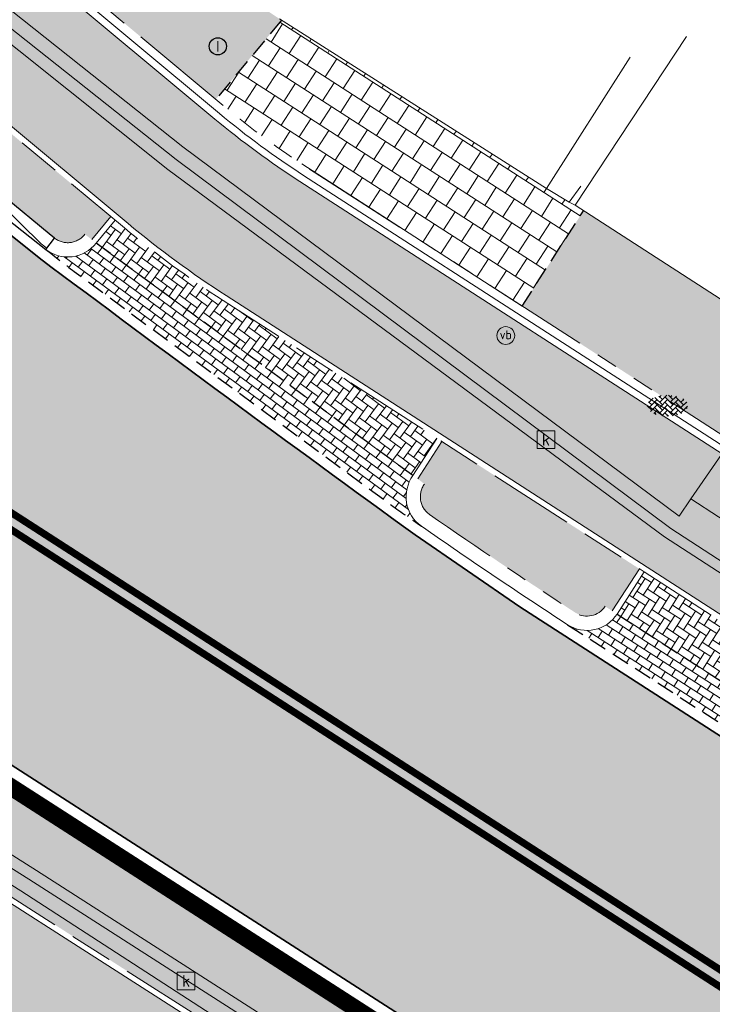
# Model space of a CAD drawing. Header units: metres. Extents: x 187916 to 189411, y 333285 to 334910.
# Tile 51 of 256: x 188166 to 188176, y 334568 to 334582. Entities that reach past the tile are written whole.
import ezdxf
from ezdxf.enums import TextEntityAlignment as Align

# ---------------------------------------------------------------- set-up
doc = ezdxf.new("R2010")
doc.units = ezdxf.units.M
for name, pattern in [('DASHED2', [0.375, 0.25, -0.125]), ('VH-OPSLUITBAND_100X200', [16, 8, -2, 4, -2]), ('VH-RWSBAND-SO', [24, 10, -2, 2, -2, 2, -2, 2, -2]), ('VH-TROTTOIRBAND_180-200', [20, 10, -2, 2, -2, 2, -2]), ('VW-1-1_STREEP', [2, 1, -1])]:
    doc.linetypes.add(name, pattern=pattern)
for name, color, linetype, lineweight in [('B-ME-IE-MEUBILAIR_WEGMEUBILAIR-S', 253, 'Continuous', 18), ('B-ME-RI-HWA_KOLK-S', 253, 'Continuous', 25), ('B-ME-RI-PUT_INSPECTIE-S', 253, 'Continuous', 25), ('B-ME-VH-KANTOPSLUITING_ACHTERKANTBAND-G', 253, 'Continuous', 18), ('B-ME-VH-VERHARDING_ASFALT-G', 253, 'Continuous', 18), ('B-ME-VH-VERHARDING_BETONSTRAATSTEEN-G', 253, 'Continuous', 18), ('B-ME-VH-VERHARDING_BETONSTRAATSTEEN-S', 253, 'Continuous', 25), ('B-ME-VH-VERHARDING_TEGEL-G', 253, 'Continuous', 18), ('N-WE-GR-HAAG-HG01-A', 96, 'Continuous', 35), ('N-WE-VH-GOOT_TEGEL-G', 170, 'Continuous', 35), ('N-WE-VH-KANTOPSLUITING_OPSLUITBAND_80X200-G', 30, 'VH-OPSLUITBAND_100X200', 15), ('N-WE-VH-KANTOPSLUITING_RIJWIELPADBAND_4-12 200-G', 94, 'VH-TROTTOIRBAND_180-200', 15), ('N-WE-VH-KANTOPSLUITING_TROTTOIRBAND_180 200-G', 251, 'VH-TROTTOIRBAND_180-200', 15), ('N-WE-VH-KANTOPSLUITING_TROTTOIRBAND_RWS_110 220-G', 251, 'VH-RWSBAND-SO', 25), ('N-WE-VH-KANTOPSLUITING_TROTTOIRBAND_RWS_110 220_ACHTERKANT-G', 7, 'VH-RWSBAND-SO', 25), ('N-WE-VH-KANTOPSLUITING_VERLOOPBAND-S', 251, 'Continuous', 25), ('N-WE-VH-KANTOPSLUITING_VERLOOPBAND_TBV TEKENING-G', 10, 'Continuous', 25), ('N-WE-VH-KANTOPSLUITING_VOORKANTBAND-G', 7, 'Continuous', 15), ('N-WE-VH-KANTVERHARDING_STREKLAAG_BSS-G', 60, 'Continuous', 18), ('N-WE-VH-VERHARDING_ASFALT_RIJWEG-A', 251, 'Continuous', 18), ('N-WE-VH-VERHARDING_BETONSTRAATSTEEN-GRIJS-A', 250, 'Continuous', 18), ('N-WE-VH-VERHARDING_BETONSTRAATSTEEN-ROOD-A', 11, 'Continuous', 18), ('N-WE-VH-VERHARDING_TEGEL-A', 254, 'Continuous', 5), ('N-WE-VH-VERHARDING_TEGEL_300x300x60-A', 251, 'Continuous', 5), ('N-WE-VW-MARKERING_LANGS_STREEP_11-G', 251, 'VW-1-1_STREEP', 0)]:
    doc.layers.add(name, color=color, linetype=linetype, lineweight=lineweight)
doc.layers.add('N-WE-VH-MATERIAALSCHEIDING-G', color=7, linetype='DASHED2')
doc.styles.add('NLCS-ISO', font='NLCS-ISO.ttf')

# ---------------------------------------------------------------- blocks, each defined once
blk = doc.blocks.new('SRI-KOLK-SO')
at = {"color": 0, "linetype": 'ByBlock', "lineweight": 18}
blk.add_lwpolyline([(-1.125, -1.125), (1.125, -1.125), (1.125, 1.125), (-1.125, 1.125)], close=True, dxfattribs=at)
at = {"color": 0, "linetype": 'ByBlock', "lineweight": 18, "style": 'NLCS-ISO'}
blk.add_text('k', height=1.5, dxfattribs=at).set_placement((0, 0), align=Align.MIDDLE_CENTER)
blk = doc.blocks.new('SRI-PUT_INSPECTIE-SO')
blk.add_circle((0, -7.105427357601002e-14), 1.999999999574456)
at = {"style": 'NLCS-ISO'}
blk.add_text('I', height=2.5, dxfattribs=at).set_placement((-0.002795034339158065, -0.007140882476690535), align=Align.MIDDLE_CENTER)
blk = doc.blocks.new('SIE-WEG_PAAL_VERKEERSBORD-SO')
at = {"color": 0, "linetype": 'ByBlock', "lineweight": 18}
blk.add_circle((0, 0), 1.5, dxfattribs=at)
at = {"color": 0, "linetype": 'ByBlock', "lineweight": 18, "style": 'NLCS-ISO'}
blk.add_text('vb', height=1.5, dxfattribs=at).set_placement((0, 0.1317113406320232), align=Align.MIDDLE_CENTER)
blk = doc.blocks.new('SVH-BSS_KEIFORMAAT_KEPER-SO')
at = {"ltscale": 0.1}
for p, q in [((-2.227386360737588, 0.7424621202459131), (-0.2128896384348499, 2.756958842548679)), ((0.2160084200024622, 2.753840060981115), (1.484924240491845, 1.484924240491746)), ((-5.336050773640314, 0.881278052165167), (-4.454772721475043, -7.582823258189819e-14)), ((-5.197234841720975, 0.7424621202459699), (-4.025666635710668, 1.914030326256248)), ((-5.197234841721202, -0.7424621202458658), (-2.969848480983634, 1.48492424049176)), ((-4.812064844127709, -1.842216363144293), (-2.969848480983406, 3.785860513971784e-14)), ((-4.564991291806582, 1.595142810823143), (-4.454772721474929, 1.484924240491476)), ((-3.712310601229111, 0.7424621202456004), (-1.484924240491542, -1.484924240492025)), ((-3.597206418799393, 2.112282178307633), (-1.484924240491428, -2.747801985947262e-13)), ((-2.477046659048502, 2.477046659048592), (-1.484924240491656, 1.484924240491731)), ((-2.227386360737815, 2.227386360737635), (-1.846044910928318, 2.608727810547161)), ((-2.227386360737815, -0.7424621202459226), (-2.463584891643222e-13, 1.484924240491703)), ((-2.227386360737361, -2.227386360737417), (2.083888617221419e-13, 2.083888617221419e-13)), ((-0.7424621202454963, 2.227386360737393), (1.484924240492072, -2.321476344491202e-13)), ((-0.7424621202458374, 0.7424621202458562), (1.484924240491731, -1.48492424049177)), ((0.742462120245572, 2.227386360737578), (1.196639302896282, 2.681563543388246)), ((0.7424621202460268, 0.7424621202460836), (2.445993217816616, 2.445993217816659)), ((0.7424621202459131, -0.7424621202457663), (2.969848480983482, 1.48492424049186)), ((0.7424621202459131, -2.227386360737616), (2.969848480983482, 9.43689570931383e-15)), ((2.227386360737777, 2.22738636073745), (4.454772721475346, -1.753042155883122e-13)), ((2.227386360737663, 0.7424621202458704), (4.454772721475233, -1.484924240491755)), ((3.7123106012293, 0.7424621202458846), (4.50164561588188, 1.531797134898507)), ((3.7123106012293, -0.7424621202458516), (5.246882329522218, 0.7921096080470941)), ((4.221158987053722, 1.718537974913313), (4.45477272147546, 1.484924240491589)), ((5.197234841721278, 0.7424621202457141), (5.392160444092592, 0.5475365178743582)), ((-5.734817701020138, -0.2048792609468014), (-4.454772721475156, -1.484924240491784)), ((-3.894231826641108, -2.40930758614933), (-2.969848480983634, -1.484924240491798)), ((-3.712310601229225, -0.742462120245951), (-1.484924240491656, -2.969848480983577)), ((-3.712310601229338, -2.227386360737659), (-3.270758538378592, -2.668938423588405)), ((-1.594092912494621, -3.079017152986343), (9.470202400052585e-14, -1.484924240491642)), ((-0.74246212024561, -0.74246212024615), (1.484924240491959, -2.969848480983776)), ((-0.7424621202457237, -2.227386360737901), (0.2141389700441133, -3.18398745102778)), ((1.364972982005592, -3.089799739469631), (2.969848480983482, -1.484924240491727)), ((2.227386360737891, -0.7424621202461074), (3.843627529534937, -2.358703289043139)), ((2.22738636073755, -2.227386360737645), (2.78091825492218, -2.780918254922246)), ((3.712310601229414, -2.227386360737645), (5.574234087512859, -0.3654628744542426)), ((5.197234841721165, -0.7424621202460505), (5.40549668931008, -0.950723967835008)), ((-0.2171522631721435, -3.18700074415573), (9.470202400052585e-14, -2.969848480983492))]:
    blk.add_line(p, q, dxfattribs=at)
at = {"style": 'NLCS-ISO'}
blk.add_attdef('FORMAAT', text='', height=1.8, dxfattribs=at).set_placement((-5.834817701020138, -0.2150483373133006), align=Align.MIDDLE_RIGHT)
blk.add_attdef('KLEUR', text='', height=1.8, dxfattribs=at).set_placement((5.824648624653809, -0.2150483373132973), align=Align.MIDDLE_LEFT)
at = {"style": 'NLCS-ISO', "flags": 1}
blk.add_attdef('FUNCTIE', text='', height=1.8, dxfattribs=at).set_placement((0.1159930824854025, -3.584775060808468), align=Align.MIDDLE_CENTER)
blk = doc.blocks.new('DTM')
at = {"layer": 'B-ME-VH-KANTOPSLUITING_ACHTERKANTBAND-G', "ltscale": 0.2, "flags": 128}
for points in [[(188180.5550000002, 334571.932), (188175.5249999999, 334575.2029999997), (188175.3599999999, 334574.9589999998), (188168.4180000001, 334580.122), (188162.182, 334585.0720000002), (188155.4369999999, 334590.8569999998), (188149.9759999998, 334595.5550000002), (188150.2549999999, 334595.8659999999), (188149.1310000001, 334596.8470000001), (188148.8317352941, 334596.477)], [(188173.8220000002, 334579.3480000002), (188173.9840000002, 334579.5759999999)], [(188179.9739999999, 334560.4890000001), (188174.287, 334564.1370000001), (188174.4339999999, 334564.3820000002), (188169.9010000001, 334567.2910000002), (188166.1499999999, 334569.7230000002), (188161.3799999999, 334572.7220000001), (188158.7370000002, 334574.1529999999), (188155.878, 334575.0380000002), (188153.7209999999, 334575.497), (188149.9219999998, 334575.8629999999), (188145.9180000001, 334575.929), (188145.9449999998, 334575.5), (188144.4539999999, 334575.4589999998), (188144.4580000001, 334575.9050000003)]]:
    blk.add_lwpolyline(points, dxfattribs=at)
at = {"layer": 'B-ME-VH-VERHARDING_ASFALT-G', "ltscale": 0.2, "flags": 128}
for points in [[(188180.202, 334571.4029999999), (188175.1570000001, 334574.6689999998), (188168.2080000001, 334579.8080000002), (188161.946, 334584.801), (188155.1859999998, 334590.5869999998), (188149.7170000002, 334595.2599999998), (188148.6060000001, 334596.2319999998)], [(188180.355, 334561.0320000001), (188174.6570000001, 334564.6979999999), (188166.3689999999, 334570.0040000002), (188161.5720000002, 334573.0389999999), (188158.8459999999, 334574.466), (188155.9870000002, 334575.3859999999), (188153.7510000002, 334575.841), (188149.9470000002, 334576.2370000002), (188145.8999999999, 334576.301), (188144.432, 334576.2779999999)]]:
    blk.add_lwpolyline(points, dxfattribs=at)
at = {"layer": 'B-ME-VH-VERHARDING_BETONSTRAATSTEEN-G', "ltscale": 0.2, "flags": 128}
for points in [[(188180.2829999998, 334571.514), (188175.2459999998, 334574.7889999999), (188168.324, 334579.9449999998), (188162.048, 334584.9220000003), (188155.2910000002, 334590.719), (188149.8429999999, 334595.3820000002), (188148.7069999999, 334596.344)], [(188176.9900000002, 334577.3169999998), (188173.9040000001, 334579.3059999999), (188173.8220000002, 334579.3480000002), (188173.503, 334579.5410000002), (188169.7705, 334581.9115)], [(188173.9040000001, 334579.3059999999), (188175.466, 334581.6660000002)], [(188173.503, 334579.5410000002), (188174.6770000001, 334581.3760000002)], [(188180.2629999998, 334560.9079999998), (188174.571, 334564.5619999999), (188166.2609999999, 334569.8849999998), (188161.4810000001, 334572.8930000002), (188158.8190000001, 334574.3250000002), (188155.9180000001, 334575.2259999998), (188153.7510000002, 334575.6630000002), (188149.9500000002, 334576.088), (188145.9160000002, 334576.1609999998), (188144.4359999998, 334576.105)]]:
    blk.add_lwpolyline(points, dxfattribs=at)
at = {"layer": 'B-ME-VH-VERHARDING_TEGEL-G', "ltscale": 0.2, "flags": 128}
blk.add_lwpolyline([(188175.5249999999, 334575.2029999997), (188176.9900000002, 334577.3169999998)], dxfattribs=at)
at = {"layer": 'B-ME-IE-MEUBILAIR_WEGMEUBILAIR-S', "xscale": 0.083, "yscale": 0.083, "zscale": 0.083}
blk.add_blockref('SIE-WEG_PAAL_VERKEERSBORD-SO', (188172.935, 334577.485), dxfattribs=at)
at = {"layer": 'B-ME-RI-HWA_KOLK-S', "xscale": 0.11, "yscale": 0.11, "zscale": 0.11}
for p in [(188173.498, 334576.028), (188168.463, 334568.461)]:
    blk.add_blockref('SRI-KOLK-SO', p, dxfattribs=at)
at = {"layer": 'B-ME-RI-PUT_INSPECTIE-S', "xscale": 0.06, "yscale": 0.06, "zscale": 0.06250000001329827}
blk.add_blockref('SRI-PUT_INSPECTIE-SO', (188168.906, 334581.529), dxfattribs=at)
at = {"layer": 'B-ME-VH-VERHARDING_BETONSTRAATSTEEN-S', "xscale": 0.05, "yscale": 0.05, "zscale": 0.05}
blk.add_blockref('SVH-BSS_KEIFORMAAT_KEPER-SO', (188175.2, 334576.515), dxfattribs=at)
blk = doc.blocks.new('SVH-VERLOOPBAND_TROTTOIRBAND RWS 110 220X250 VB_TROTTOIRBAND 180 200X250 HD_L1000-MM')
at = {"linetype": 'Continuous', "lineweight": 0}
blk.add_lwpolyline([(1000, 200.0000000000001), (900, 200.0000000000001), (100, 220), (0, 220), (0, 0), (1000, 1.13686837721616e-13)], close=True, dxfattribs=at)
blk.add_lwpolyline([(0, 110), (100, 110), (900, 20.00000000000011), (1000, 20.00000000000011)], dxfattribs=at)
blk = doc.blocks.new('ontwerp Wilhelmina- & Engelenkampstraat')
at = {"layer": 'N-WE-GR-HAAG-HG01-A', "transparency": 33554610}
h = blk.add_hatch(color=256, dxfattribs=at)
h.dxf.hatch_style = 1
edge = h.paths.add_edge_path()
edge.add_line((188155.6962993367, 334588.8961972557), (188155.1521825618, 334588.0571877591))
edge.add_arc((188138.7089736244, 334562.7023207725), 30.22000000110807, 50.25887718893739, 57.035672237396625, ccw=False)
edge.add_line((188158.029220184, 334585.9397146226), (188164.0630002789, 334580.9204583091))
edge.add_arc((188241.457939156, 334674.9998647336), 121.823278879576, 230.5573901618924, 231.6389408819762)
edge.add_line((188165.8525846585, 334579.4763511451), (188165.9272575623, 334579.4177428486))
edge.add_line((188165.9272575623, 334579.4177428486), (188166.5442230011, 334578.9080825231))
edge.add_line((188166.5442230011, 334578.9080825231), (188166.6225256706, 334578.8466253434))
edge.add_arc((188166.8065035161, 334579.0835898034), 0.3000000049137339, 232.174440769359, 322.4219582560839)
edge.add_line((188167.0442605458, 334578.9006373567), (188167.1413147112, 334578.8298924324))
edge.add_line((188167.1413147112, 334578.8298924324), (188167.4074319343, 334579.1491420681))
edge.add_line((188167.4074319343, 334579.1491420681), (188155.6962993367, 334588.8961972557))
h = blk.add_hatch(color=256, dxfattribs=at)
h.dxf.hatch_style = 1
h.paths.add_polyline_path([(188172.0396071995, 334576.0043931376), (188171.7035039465, 334575.4827943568), (188171.7976281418, 334575.407978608, 0.4209369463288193), (188171.8680534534, 334574.9847033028, 0.00819113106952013), (188173.9094873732, 334573.6098685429, 0.4138983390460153), (188174.3238929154, 334573.699725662), (188174.4247648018, 334573.6347267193), (188174.8039252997, 334574.2231460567)])
h = blk.add_hatch(color=256, dxfattribs=at)
h.dxf.hatch_style = 1
h.paths.add_polyline_path([(188159.934604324, 334574.9479587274), (188159.8504663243, 334575.0020031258), (188159.1881712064, 334575.4511859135), (188159.1040332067, 334575.505230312, 0.431369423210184), (188158.6804801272, 334575.3999884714), (188158.5782737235, 334575.4630521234), (188158.1189434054, 334574.6471499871), (188165.3174294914, 334570.0841652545), (188169.863685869, 334567.1756093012), (188171.554779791, 334566.0448837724), (188172.928309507, 334565.16872693), (188174.1016694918, 334564.4186173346), (188174.5991344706, 334565.1967776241), (188174.4980283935, 334565.26141168, 0.4135810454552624), (188174.4073979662, 334565.6754132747), (188174.3232599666, 334565.7294576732), (188173.5538579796, 334566.1969262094), (188173.5552090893, 334566.1990296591)])
at = {"layer": 'N-WE-VH-VERHARDING_ASFALT_RIJWEG-A', "transparency": 33554610}
h = blk.add_hatch(color=256, dxfattribs=at)
h.dxf.hatch_style = 1
edge = h.paths.add_edge_path()
edge.add_line((188163.8208333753, 334580.6406240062), (188159.2952212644, 334575.7984076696))
edge.add_line((188159.2952212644, 334575.7984076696), (188174.5957356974, 334565.9704214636))
edge.add_line((188174.5957356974, 334565.9704214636), (188208.8839609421, 334543.8760752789))
edge.add_arc((188265.1432202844, 334630.8183515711), 103.5570551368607, 237.0935993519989, 239.2286548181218)
edge.add_arc((189667.3076695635, 336961.7811804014), 2823.749582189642, 238.9808935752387, 239.4819934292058)
edge.add_line((188233.3818636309, 334529.2067239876), (188237.2558465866, 334526.9002472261))
edge.add_arc((188172.8948845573, 334415.8189779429), 128.3798341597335, 56.614742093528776, 59.911814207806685, ccw=False)
edge.add_arc((188228.9109722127, 334498.8883011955), 28.21409776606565, 55.4845922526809, 58.773180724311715, ccw=False)
edge.add_line((188244.8978654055, 334522.1359797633), (188270.2099100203, 334505.7794106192))
edge.add_arc((188264.7010883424, 334497.2544241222), 10.15000054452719, 13.737900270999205, 57.129572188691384, ccw=False)
edge.add_line((188274.5607201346, 334499.6648539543), (188285.3916733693, 334492.8307818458))
edge.add_arc((188287.0274187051, 334482.813442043), 10.15001278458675, 56.479027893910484, 99.27405743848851, ccw=False)
edge.add_line((188292.6326838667, 334491.2753426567), (188328.2332900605, 334467.6895627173))
edge.add_arc((188166.0016867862, 334216.8707131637), 298.7125514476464, 47.8039201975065, 57.10489379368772, ccw=False)
edge.add_arc((188346.5713980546, 334415.6696875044), 30.15000000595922, 31.86626050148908, 48.27499196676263, ccw=False)
edge.add_arc((188363.5941228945, 334425.9773084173), 10.25375049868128, 32.663466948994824, 33.16756871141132, ccw=False)
edge.add_arc((188363.7680247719, 334425.9005759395), 10.15000001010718, 9.405490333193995, 33.55795590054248, ccw=False)
edge.add_arc((188373.1107148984, 334427.4481680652), 0.680000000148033, -65.24652159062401, 9.405490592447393, ccw=False)
edge.add_line((188373.39544101, 334426.8306479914), (188373.3535042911, 334426.8064665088))
edge.add_line((188373.3535042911, 334426.8064665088), (188373.0122377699, 334426.6096859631))
edge.add_arc((188366.2889411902, 334422.7187079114), 7.76803881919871, 0.9923180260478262, 30.05928364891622, ccw=False)
edge.add_line((188374.0558150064, 334422.853237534), (188385.6760825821, 334436.9428109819))
edge.add_arc((188384.9421657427, 334443.9042308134), 6.99999999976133, 238.676415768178, 276.0182515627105, ccw=False)
edge.add_line((188381.3030702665, 334437.9245164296), (188374.3090535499, 334441.7971089))
edge.add_line((188374.3090535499, 334441.7971089), (188374.1759859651, 334441.5785117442))
edge.add_arc((188373.7240602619, 334441.8357337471), 0.5199999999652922, 236.9865645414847, 330.35281892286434, ccw=False)
edge.add_arc((188428.1308333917, 334525.1050683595), 99.98797832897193, 235.55122826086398, 236.8408409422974, ccw=False)
edge.add_arc((188411.6700745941, 334501.8726051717), 71.51970141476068, 233.64609065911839, 235.89746209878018, ccw=False)
edge.add_arc((188411.670100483, 334501.8726410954), 71.51974569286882, 233.2495609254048, 233.64609101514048, ccw=False)
edge.add_arc((188457.7549952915, 334568.1260296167), 152.2034652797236, 230.5042180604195, 234.2720138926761, ccw=False)
edge.add_arc((188166.9569656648, 334218.1136175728), 302.8501405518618, 50.16648870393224, 50.26164584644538)
edge.add_arc((188166.9570554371, 334218.113725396), 302.8500002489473, 50.26164586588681, 51.22502147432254)
edge.add_arc((188166.9539407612, 334218.1098417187), 302.854978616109, 51.22502222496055, 51.3192961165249)
edge.add_arc((188167.7827901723, 334219.1716967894), 301.508037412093, 51.31614081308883, 52.74067650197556)
edge.add_arc((188166.9798580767, 334218.1437757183), 302.8122778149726, 52.73751119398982, 52.83170123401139)
edge.add_arc((188166.9570555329, 334218.113725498), 302.8500001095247, 52.83169831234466, 54.43051335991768)
edge.add_arc((188166.9767697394, 334218.1413522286), 302.8160606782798, 54.43050684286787, 54.52539666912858)
edge.add_arc((188160.6555547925, 334209.0669401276), 313.8745045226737, 54.54701659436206, 57.10245107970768)
edge.add_line((188331.1328921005, 334472.609502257), (188320.0936543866, 334479.922007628))
edge.add_arc((188323.4852573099, 334485.0441346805), 6.143220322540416, 221.5045135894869, 236.48957065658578, ccw=False)
edge.add_arc((188319.5511004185, 334481.5629375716), 0.8899999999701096, 137.6692106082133, 221.5046791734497, ccw=False)
edge.add_line((188318.8931507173, 334482.1622723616), (188319.2594146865, 334482.6371719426))
edge.add_line((188319.2594146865, 334482.6371719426), (188319.2912123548, 334482.6784009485))
edge.add_arc((188340.6890844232, 334510.7641414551), 35.30832407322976, 218.5773896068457, 232.6970680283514, ccw=False)
edge.add_arc((188279.0883320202, 334513.8429033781), 42.25714136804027, 321.20296164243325, 323.56659149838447, ccw=False)
edge.add_arc((188310.4726214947, 334488.8679822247), 2.15802668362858, 242.7824537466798, 315.8976350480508, ccw=False)
edge.add_line((188309.4856042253, 334486.9489001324), (188295.3438852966, 334496.3165348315))
edge.add_line((188295.3438852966, 334496.3165348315), (188286.6449701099, 334501.9456440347))
edge.add_line((188286.6449701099, 334501.9456440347), (188245.2759046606, 334528.678213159))
edge.add_arc((188189.2378963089, 334441.9585258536), 103.2500002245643, 57.12957376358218, 59.23144345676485)
edge.add_line((188242.0576432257, 334530.6751358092), (188236.73552821, 334533.8437957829))
edge.add_arc((182886.7756591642, 325560.3118348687), 10447.31288197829, 59.19688513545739, 59.33512800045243)
edge.add_line((188215.0687000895, 334546.7260098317), (188212.1448451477, 334548.5376449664))
edge.add_line((188212.1448451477, 334548.5376449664), (188202.8877957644, 334554.5207101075))
edge.add_line((188202.8877957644, 334554.5207101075), (188173.134058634, 334573.6931625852))
edge.add_line((188173.134058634, 334573.6931625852), (188171.667712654, 334574.6976989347))
edge.add_arc((188421.3357456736, 334919.3221964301), 425.5586575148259, 233.19857496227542, 234.07802403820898, ccw=False)
edge.add_line((188166.4075921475, 334578.5703695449), (188163.8279358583, 334580.6347157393))
edge.add_line((188163.8279358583, 334580.6347157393), (188163.8208333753, 334580.6406240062))
at = {"layer": 'N-WE-VH-VERHARDING_BETONSTRAATSTEEN-GRIJS-A', "transparency": 33554610}
h = blk.add_hatch(dxfattribs=at)
h.set_pattern_fill('AVH-BSS_KEIFORMAAT_ELLEBOOG', color=256, angle=323.74, pattern_type=2)
h.set_pattern_definition([(323.74, (188167.2027652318, 334578.7786690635), (0.1467681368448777, 0.02256355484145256), [0.315, -0.105]), (233.74, (188167.3269698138, 334578.9480007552), (0.1467681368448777, 0.02256355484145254), [0.315, -0.105])])
edge = h.paths.add_edge_path()
edge.add_line((188167.4689212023, 334579.0979651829), (188167.2028592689, 334578.7787818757))
edge.add_line((188167.2028592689, 334578.7787818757), (188171.6362560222, 334575.5261269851))
edge.add_line((188171.6362560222, 334575.5261269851), (188171.9723592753, 334576.047725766))
edge.add_line((188171.9723592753, 334576.047725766), (188168.9795491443, 334577.9762065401))
edge.add_arc((188176.6060917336, 334589.8118412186), 14.08000000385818, 230.2297359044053, 237.2034323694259, ccw=False)
edge.add_line((188167.5989625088, 334578.9897331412), (188167.4689212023, 334579.0979651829))
h = blk.add_hatch(dxfattribs=at)
h.set_pattern_fill('AVH-BSS_KEIFORMAAT_HALFST', color=256, angle=233.74, pattern_type=2)
h.set_pattern_definition([(233.74, (188169.4878860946, 334577.1022357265), (0.02256355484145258, -0.1467681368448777), [0.105, -0.105]), (323.74, (188169.4878860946, 334577.1022357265), (0.06210229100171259, 0.08466584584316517), [])])
edge = h.paths.add_edge_path()
edge.add_arc((188166.806503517, 334579.0835897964), 0.4999999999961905, 232.1064498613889, 322.42195919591, ccw=False)
edge.add_arc((188241.4582201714, 334675.0002159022), 122.0437286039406, 232.1064498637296, 232.3424786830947)
edge.add_line((188166.8967923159, 334578.3810399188), (188171.3343194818, 334575.1137291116))
edge.add_arc((188241.4582197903, 334675.0002154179), 122.0437279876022, 234.9297667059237, 235.1702123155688)
edge.add_arc((188172.0396863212, 334575.2307560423), 0.5000000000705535, 143.790327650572, 235.1702123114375, ccw=False)
edge.add_line((188171.6362560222, 334575.5261269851), (188167.2027652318, 334578.7786690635))
h = blk.add_hatch(dxfattribs=at)
h.set_pattern_fill('AVH-BSS_KEIFORMAAT_ELLEBOOG', color=256, angle=327.2, pattern_type=2)
h.set_pattern_definition([(327.2, (188177.0141462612, 334571.9662037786), (0.1451388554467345, 0.03138013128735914), [0.3149999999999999, -0.105]), (237.2, (188177.1279049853, 334572.1427227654), (0.1451388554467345, 0.03138013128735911), [0.315, -0.105])])
h.paths.add_polyline_path([(188174.8711732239, 334574.1798134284), (188174.4920127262, 334573.591394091), (188179.5356070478, 334570.3414469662), (188179.9147675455, 334570.9298663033)])
h = blk.add_hatch(dxfattribs=at)
h.set_pattern_fill('AVH-BSS_KEIFORMAAT_HALFST', color=256, angle=237.2, pattern_type=2)
h.set_pattern_definition([(237.2, (188177.0141462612, 334571.9662037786), (0.03138013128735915, -0.1451388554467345), [0.105, -0.105]), (327.2, (188177.0141462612, 334571.9662037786), (0.0568793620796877, 0.08825949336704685), [])])
h.paths.add_polyline_path([(188179.6850776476, 334569.6503185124, -0.4142135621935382), (188179.5356070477, 334570.341446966), (188174.4920127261, 334573.5913940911, -0.4142135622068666), (188173.8008842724, 334573.4419234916)])
at = {"layer": 'N-WE-VH-VERHARDING_BETONSTRAATSTEEN-ROOD-A', "transparency": 33554610}
h = blk.add_hatch(color=11, dxfattribs=at)
h.dxf.hatch_style = 1
edge = h.paths.add_edge_path()
edge.add_line((188168.865590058, 334580.5115920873), (188164.1695972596, 334584.4200185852))
edge.add_line((188164.1695972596, 334584.4200185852), (188162.9559123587, 334582.958179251))
edge.add_line((188162.9559123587, 334582.958179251), (188167.6501393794, 334579.0512223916))
edge.add_arc((188176.606091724, 334589.8118412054), 13.99999998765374, 230.2297359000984, 237.203432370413)
edge.add_line((188169.022881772, 334578.0434544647), (188222.3003238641, 334543.7130030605))
edge.add_arc((188233.1334809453, 334560.5249841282), 19.99999999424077, 237.2034323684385, 240.9639985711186)
edge.add_line((188223.4262992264, 334543.0386859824), (188225.3194119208, 334541.9877609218))
edge.add_arc((188228.7169255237, 334548.1079652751), 7.000000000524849, 240.9639985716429, 283.5569187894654)
edge.add_line((188230.3578040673, 334541.3030025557), (188234.0019610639, 334542.1817169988))
edge.add_arc((188235.4084283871, 334536.3488918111), 6.000000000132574, 57.10855135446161, 103.55691879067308, ccw=False)
edge.add_line((188238.6667231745, 334541.3870973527), (188261.5045286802, 334526.8040363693))
edge.add_line((188261.5045286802, 334526.8040363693), (188284.3423341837, 334512.2209753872))
edge.add_arc((188283.2820599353, 334510.5388284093), 1.988416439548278, -33.20701186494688, 57.77635442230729, ccw=False)
edge.add_line((188284.9457625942, 334509.4498410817), (188283.7568632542, 334507.6100009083))
edge.add_line((188283.7568632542, 334507.6100009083), (188283.1924126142, 334506.7365047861))
edge.add_arc((188281.5126123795, 334507.8219867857), 2.000000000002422, 237.1295737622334, 327.1295737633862, ccw=False)
edge.add_line((188280.4271303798, 334506.142186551), (188286.3064312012, 334502.3429995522))
edge.add_arc((188287.3919132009, 334504.0227997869), 2.000000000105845, 147.1295737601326, 237.12957376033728, ccw=False)
edge.add_line((188285.7121129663, 334505.1082817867), (188287.2146571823, 334507.4334922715))
edge.add_arc((188288.894457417, 334506.3480102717), 2.000000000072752, 57.43976879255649, 147.129573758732, ccw=False)
edge.add_line((188289.9708292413, 334508.0336625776), (188303.2938644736, 334499.5262499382))
edge.add_arc((188290.6932170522, 334479.7685368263), 23.43381195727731, 34.905399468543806, 57.471963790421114, ccw=False)
edge.add_line((188309.9112382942, 334493.1779067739), (188310.8477969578, 334491.8372569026))
edge.add_line((188310.8477969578, 334491.8372569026), (188311.5498608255, 334490.8322778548))
edge.add_line((188311.5498608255, 334490.8322778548), (188312.1225447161, 334490.0125015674))
edge.add_arc((188310.4829921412, 334488.8671337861), 2.000000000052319, -32.52657393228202, 34.93759446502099, ccw=False)
edge.add_arc((188279.0883320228, 334513.8429033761), 42.10714136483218, 321.7796670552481, 329.3982752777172)
edge.add_arc((188314.6995885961, 334493.3082215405), 1.100005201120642, 214.9377611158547, 305.03481073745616, ccw=False)
edge.add_line((188313.7978322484, 334492.6782636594), (188313.2251481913, 334493.4980401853))
edge.add_line((188313.2251481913, 334493.4980401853), (188312.2885895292, 334494.8386900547))
edge.add_arc((188290.6464955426, 334479.7198353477), 26.3999999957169, 34.93759445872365, 57.43667399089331)
edge.add_line((188304.8558054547, 334501.9696783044), (188285.8345466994, 334513.536712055))
edge.add_line((188285.8345466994, 334513.536712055), (188284.9034365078, 334514.1170041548))
edge.add_line((188284.9034365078, 334514.1170041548), (188262.2961255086, 334528.5528830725))
edge.add_line((188262.2961255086, 334528.5528830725), (188239.6987585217, 334542.982372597))
edge.add_arc((188235.4084283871, 334536.3488918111), 7.900000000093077, 57.10646115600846, 103.5569187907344)
edge.add_line((188233.5565797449, 334544.0287783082), (188229.9124227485, 334543.1500638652))
edge.add_arc((188228.7169255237, 334548.1079652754), 5.100000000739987, 240.96399857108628, 283.5569187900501, ccw=False)
edge.add_line((188226.2415941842, 334543.6489592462), (188224.3484814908, 334544.6998843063))
edge.add_arc((188233.1334809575, 334560.5249841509), 18.10000001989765, 237.2034323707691, 240.96399857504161, ccw=False)
edge.add_line((188223.329473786, 334545.3101412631), (188170.052031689, 334579.6405926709))
edge.add_arc((188176.6060916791, 334589.8118411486), 12.099999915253, 230.2297359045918, 237.2034323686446, ccw=False)
h = blk.add_hatch(color=11, dxfattribs=at)
h.dxf.hatch_style = 1
edge = h.paths.add_edge_path()
edge.add_arc((188270.332567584, 334495.2359531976), 4.01840035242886, 341.6529269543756, 416.7021785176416)
edge.add_arc((188270.3325658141, 334495.2359543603), 4.018400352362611, -18.34911897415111, 56.702148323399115, ccw=False)
edge.add_arc((188264.7010888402, 334497.2544243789), 9.999999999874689, 340.8314171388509, 340.8322362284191)
edge = h.paths.add_edge_path()
edge.add_arc((188148.770241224, 334564.1394932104), 12.09999999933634, 57.63015956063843, 89.30733865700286)
edge.add_line((188148.9165172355, 334576.2386090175), (188148.9370684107, 334577.938484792))
edge.add_arc((188148.7702412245, 334564.1394932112), 13.79999999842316, 57.630159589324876, 89.30733865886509, ccw=False)
edge.add_line((188156.1585166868, 334575.7951092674), (188165.274457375, 334570.0166861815))
edge.add_line((188165.274457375, 334570.0166861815), (188169.8198914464, 334567.1086563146))
edge.add_line((188169.8198914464, 334567.1086563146), (188171.511029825, 334565.9779010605))
edge.add_line((188171.511029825, 334565.9779010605), (188172.8852863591, 334565.1012805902))
edge.add_line((188172.8852863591, 334565.1012805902), (188189.066450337, 334554.7569305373))
edge.add_line((188189.066450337, 334554.7569305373), (188194.1878845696, 334551.4665076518))
edge.add_line((188194.1878845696, 334551.4665076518), (188201.1790287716, 334547.0002215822))
edge.add_line((188201.1790287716, 334547.0002215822), (188204.1699773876, 334545.0015735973))
edge.add_line((188204.1699773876, 334545.0015735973), (188207.8265481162, 334542.6269838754))
edge.add_line((188207.8265481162, 334542.6269838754), (188215.6547227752, 334537.6455997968))
edge.add_line((188215.6547227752, 334537.6455997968), (188224.3779567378, 334532.0578415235))
edge.add_line((188224.3779567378, 334532.0578415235), (188225.2379334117, 334531.4974632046))
edge.add_line((188225.2379334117, 334531.4974632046), (188233.1427692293, 334526.4658407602))
edge.add_line((188233.1427692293, 334526.4658407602), (188239.8496435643, 334522.1101237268))
edge.add_line((188239.8496435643, 334522.1101237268), (188248.511649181, 334516.4087920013))
edge.add_line((188248.511649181, 334516.4087920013), (188250.7467074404, 334514.9210303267))
edge.add_line((188250.7467074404, 334514.9210303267), (188255.6112174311, 334511.7728785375))
edge.add_line((188255.6112174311, 334511.7728785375), (188256.3588268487, 334511.2878343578))
edge.add_line((188256.3588268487, 334511.2878343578), (188261.1983553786, 334508.1523159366))
edge.add_line((188261.1983553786, 334508.1523159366), (188268.3147183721, 334503.5103458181))
edge.add_line((188268.3147183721, 334503.5103458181), (188273.2914312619, 334500.2531944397))
edge.add_arc((188273.5652412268, 334500.6715580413), 0.4999999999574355, 236.7961170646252, 381.0816675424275)
edge.add_arc((188264.7010888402, 334497.2544243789), 9.999999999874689, -13.01039675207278, 21.081667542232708, ccw=False)
edge.add_arc((188270.3325660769, 334495.2359545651), 4.118400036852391, 356.7594048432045, 416.7032974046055)
edge.add_line((188272.5934635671, 334498.6782737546), (188272.3604773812, 334498.8307581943))
edge.add_line((188272.3604773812, 334498.8307581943), (188271.5237501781, 334499.378378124))
edge.add_line((188271.5237501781, 334499.378378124), (188267.3942402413, 334502.0810534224))
edge.add_line((188267.3942402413, 334502.0810534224), (188264.1115089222, 334504.2222952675))
edge.add_line((188264.1115089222, 334504.2222952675), (188260.7611897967, 334506.4076229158))
edge.add_line((188260.7611897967, 334506.4076229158), (188260.2332122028, 334506.7520092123))
edge.add_line((188260.2332122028, 334506.7520092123), (188255.4335565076, 334509.8616945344))
edge.add_line((188255.4335565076, 334509.8616945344), (188254.6867637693, 334510.3462088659))
edge.add_line((188254.6867637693, 334510.3462088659), (188249.8141395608, 334513.4996119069))
edge.add_line((188249.8141395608, 334513.4996119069), (188249.0920431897, 334513.979857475))
edge.add_line((188249.0920431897, 334513.979857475), (188247.6052413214, 334514.969945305))
edge.add_line((188247.6052413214, 334514.969945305), (188238.7286873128, 334520.811070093))
edge.add_line((188238.7286873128, 334520.811070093), (188232.2233639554, 334525.0358917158))
edge.add_line((188232.2233639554, 334525.0358917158), (188224.3174298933, 334530.0682132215))
edge.add_line((188224.3174298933, 334530.0682132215), (188223.4554115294, 334530.6299219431))
edge.add_line((188223.4554115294, 334530.6299219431), (188214.7399082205, 334536.2127282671))
edge.add_line((188214.7399082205, 334536.2127282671), (188206.9072550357, 334541.1969622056))
edge.add_line((188206.9072550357, 334541.1969622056), (188203.2347351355, 334543.5819093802))
edge.add_line((188203.2347351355, 334543.5819093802), (188200.2488350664, 334545.5771837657))
edge.add_line((188200.2488350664, 334545.5771837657), (188193.9364147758, 334549.6126811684))
edge.add_line((188193.9364147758, 334549.6126811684), (188193.2729879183, 334550.0336828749))
edge.add_line((188193.2729879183, 334550.0336828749), (188188.2574143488, 334553.2560923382))
edge.add_line((188188.2574143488, 334553.2560923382), (188171.9529504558, 334563.6795877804))
edge.add_line((188171.9529504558, 334563.6795877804), (188170.5813430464, 334564.5545184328))
edge.add_line((188170.5813430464, 334564.5545184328), (188168.8892599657, 334565.6859053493))
edge.add_line((188168.8892599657, 334565.6859053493), (188164.361299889, 334568.5827558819))
edge.add_line((188164.361299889, 334568.5827558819), (188155.2483668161, 334574.3592725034))
at = {"layer": 'N-WE-VH-VERHARDING_TEGEL-A', "transparency": 33554610}
h = blk.add_hatch(color=256, dxfattribs=at)
h.dxf.hatch_style = 1
h.paths.add_polyline_path([(188152.9024597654, 334594.9286072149), (188152.7911925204, 334595.0202699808), (188152.5244260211, 334594.3984037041), (188168.8775642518, 334580.7878549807), (188169.7981480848, 334581.8939407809), (188169.2480854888, 334582.2592406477), (188164.216, 334586.392), (188157.798, 334591.8879999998), (188153.1630000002, 334595.8870000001), (188152.9143929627, 334595.3074657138), (188153.0984406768, 334595.1558458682), (188153.0957448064, 334595.1525734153), (188154.2314294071, 334594.1727238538), (188154.0354544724, 334593.9455811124), (188153.3540262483, 334594.5335059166), (188153.1268835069, 334594.7294808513), (188152.8997407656, 334594.9254557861)])
h = blk.add_hatch(color=256, dxfattribs=at)
h.dxf.hatch_style = 1
h.paths.add_polyline_path([(188176.9212420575, 334577.3613161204), (188174.0226292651, 334579.2295406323), (188173.1640065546, 334577.897043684), (188176.0628205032, 334576.0291313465)])
at = {"layer": 'N-WE-VH-VERHARDING_TEGEL_300x300x60-A', "transparency": 33554610}
h = blk.add_hatch(dxfattribs=at)
h.set_pattern_fill('AVH-TEGEL_300X300_HALFST', color=256, angle=237.2, pattern_type=2)
h.set_pattern_definition([(237.2, (188173.1611472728, 334577.8988861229), (-0.03642747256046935, -0.3334262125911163), [0.3, -0.3]), (327.2, (188173.1611472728, 334577.8988861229), (0.162512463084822, 0.2521699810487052), [])])
edge = h.paths.add_edge_path()
edge.add_line((188174.0226292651, 334579.2295406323), (188173.9040000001, 334579.3059999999))
edge.add_line((188173.9040000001, 334579.3059999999), (188173.8220000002, 334579.3480000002))
edge.add_line((188173.8220000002, 334579.3480000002), (188173.503, 334579.5410000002))
edge.add_line((188173.503, 334579.5410000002), (188169.7981480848, 334581.8939407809))
edge.add_line((188169.7981480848, 334581.8939407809), (188168.8775642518, 334580.7878549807))
edge.add_line((188168.8775642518, 334580.7878549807), (188169.0063264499, 334580.6806875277))
edge.add_arc((188176.6060917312, 334589.8118412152), 11.87999999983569, 230.2297359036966, 237.2034323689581)
edge.add_line((188170.1711964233, 334579.8255244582), (188173.1640065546, 334577.897043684))
edge.add_line((188173.1640065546, 334577.897043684), (188174.0226292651, 334579.2295406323))
at = {"layer": 'N-WE-VH-GOOT_TEGEL-G'}
for points in [[(188202.8877957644, 334554.5207101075), (188173.134058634, 334573.6931625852), (188171.667712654, 334574.6976989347, -0.003837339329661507), (188166.4075921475, 334578.5703695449), (188163.8279358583, 334580.6347157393), (188157.7926425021, 334585.6552308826, 0.1105549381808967), (188146.1859814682, 334591.6007092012), (188144.530994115, 334592.0289113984, -0.2447921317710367), (188136.1918629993, 334599.5418229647), (188134.6404915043, 334603.6716358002), (188133.9044069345, 334605.631155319), (188133.4914350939, 334606.7305213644, -0.04584540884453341), (188133.0073650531, 334608.4953065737), (188132.4880797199, 334611.4138567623)], [(188095.1749857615, 334530.5396943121), (188101.6504048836, 334539.510067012), (188106.7442135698, 334546.500351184), (188107.0435106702, 334546.9221797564), (188110.7802754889, 334552.5427385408), (188120.2602677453, 334566.8018253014, -0.3976723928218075), (188159.2695942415, 334575.8148686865), (188174.5957357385, 334565.970421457), (188208.8839609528, 334543.8760752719, 0.009316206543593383), (188212.1620622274, 334541.8404860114, 0.002186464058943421), (188233.3818636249, 334529.2067239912), (188237.2558465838, 334526.9002472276, -0.01438719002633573), (188243.5379345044, 334523.0147862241, -0.01435012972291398), (188244.8978654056, 334522.1359797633), (188270.2099099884, 334505.7794105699, -0.1585987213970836), (188274.1717358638, 334500.9053619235, -0.2389408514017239), (188273.2451314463, 334491.7752058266), (188271.789554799, 334489.5054462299)]]:
    blk.add_lwpolyline(points, format="xyb", dxfattribs=at)
at = {"layer": 'N-WE-VH-KANTOPSLUITING_OPSLUITBAND_80X200-G', "ltscale": 0.15, "flags": 128}
for points in [[(188283.6679616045, 334507.6198241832), (188283.6679616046, 334507.6198241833), (188284.8785705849, 334509.4932603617, 0.4158001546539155), (188284.2992793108, 334512.1535492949), (188238.6234727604, 334541.3197961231, 0.2055006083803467), (188234.0207139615, 334542.1039459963), (188230.3394030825, 334541.2163786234, -0.1866203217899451), (188225.280583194, 334541.9178157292), (188223.3874705, 334542.9687407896, -0.01641003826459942), (188222.2569912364, 334543.6457551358), (188174.8711732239, 334574.1798134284), (188168.9795491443, 334577.9762065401, -0.03043788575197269), (188167.5989625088, 334578.9897331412), (188147.3011328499, 334595.8834079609, 0.6026163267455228), (188146.6143702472, 334595.6006611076), (188146.2656458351, 334591.962281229)], [(188145.0646577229, 334579.4318966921), (188144.9755144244, 334578.5018293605, 0.4498276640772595), (188145.4038840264, 334578.041883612, -0.009145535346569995), (188146.4602676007, 334578.0484346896), (188148.9380355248, 334578.0184789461, -0.1391047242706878), (188156.2013472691, 334575.8626780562), (188165.3174294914, 334570.0841652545), (188169.863685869, 334567.1756093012), (188171.554779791, 334566.0448837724), (188172.928309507, 334565.16872693), (188189.1096167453, 334554.8242853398), (188194.2309385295, 334551.5339347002), (188194.8926683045, 334551.1140099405), (188201.222802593, 334547.0671880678), (188204.213988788, 334545.068381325), (188207.8698089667, 334542.6942790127), (188215.6977728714, 334537.7130290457), (188224.42137063, 334532.125037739), (188225.2812512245, 334531.5647220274), (188233.1860353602, 334526.5331324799), (188239.8934220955, 334522.1770826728), (188248.5558120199, 334516.475497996), (188250.0786412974, 334515.4614188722), (188250.790592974, 334514.9879206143), (188255.654721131, 334511.8400159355), (188256.4023689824, 334511.3549468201), (188261.2419589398, 334508.2193886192), (188268.3584767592, 334503.5773175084), (188272.4985136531, 334500.8677525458)]]:
    blk.add_lwpolyline(points, format="xyb", dxfattribs=at)
for points in [[(188167.1413147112, 334578.8298924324), (188167.4074319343, 334579.1491420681)], [(188171.7035039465, 334575.4827943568), (188172.0396071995, 334576.0043931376)], [(188174.4247648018, 334573.6347267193), (188174.8039252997, 334574.2231460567)]]:
    blk.add_lwpolyline(points, dxfattribs=at)
at = {"layer": 'N-WE-VH-KANTOPSLUITING_RIJWIELPADBAND_4-12 200-G', "ltscale": 0.15, "flags": 128}
blk.add_lwpolyline([(188149.3817440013, 334597.0140256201), (188169.0063264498, 334580.6806875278, 0.03043788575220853), (188170.1711964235, 334579.8255244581), (188223.4486385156, 334545.4950730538, 0.01641003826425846), (188224.4552604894, 334544.8922335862), (188226.3483731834, 334543.8413085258, 0.1880163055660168), (188229.8608522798, 334543.363934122), (188233.5050092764, 334544.2426485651, -0.2054904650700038), (188239.8179873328, 334543.1672633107), (188262.0543465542, 334528.9682973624)], format="xyb", dxfattribs=at)
at = {"layer": 'N-WE-VH-KANTOPSLUITING_TROTTOIRBAND_180 200-G', "ltscale": 0.15, "flags": 128}
for points in [[(188166.6228889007, 334578.8463437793, 0.4150304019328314), (188167.0442605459, 334578.9006373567)], [(188171.7976281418, 334575.407978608, 0.4213858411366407), (188171.8684284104, 334574.9844417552, 0.008189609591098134), (188173.9094873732, 334573.6098685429, 0.4138983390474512), (188174.3238929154, 334573.699725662, 0.4138983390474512)]]:
    blk.add_lwpolyline(points, format="xyb", dxfattribs=at)
at = {"layer": 'N-WE-VH-KANTOPSLUITING_TROTTOIRBAND_RWS_110 220-G', "ltscale": 0.15, "const_width": 0.22, "flags": 128}
blk.add_lwpolyline([(188159.9940531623, 334575.040510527), (188173.6146579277, 334566.2915814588)], dxfattribs=at)
at = {"layer": 'N-WE-VH-KANTOPSLUITING_TROTTOIRBAND_RWS_110 220_ACHTERKANT-G', "linetype": 'Continuous', "ltscale": 0.2, "flags": 128}
blk.add_lwpolyline([(188159.934604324, 334574.9479587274), (188173.5552090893, 334566.1990296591)], dxfattribs=at)
at = {"layer": 'N-WE-VH-KANTOPSLUITING_VERLOOPBAND_TBV TEKENING-G', "flags": 128}
blk.add_lwpolyline([(188166.6228872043, 334578.8463415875), (188166.5442230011, 334578.9080825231), (188165.9272575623, 334579.4177428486), (188165.8485933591, 334579.4794837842), (188165.7127633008, 334579.3064225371), (188166.4994053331, 334578.689013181)], close=True, dxfattribs=at)
at = {"layer": 'N-WE-VH-KANTOPSLUITING_VOORKANTBAND-G', "flags": 128}
for points in [[(188149.3049786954, 334596.9217917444), (188168.9295611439, 334580.5884536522, 0.0304378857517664), (188170.106197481, 334579.7246525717)], [(188283.735153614, 334507.5764049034), (188284.9457625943, 334509.4498410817, 0.4158001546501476), (188284.3423341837, 334512.2209753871), (188238.6667231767, 334541.3870973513), (188238.6667231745, 334541.3870973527, 0.2054904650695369), (188234.0019610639, 334542.1817169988), (188230.3208616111, 334541.294200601, -0.1866124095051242), (188225.3194119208, 334541.9877609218), (188223.4262992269, 334543.0386859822, -0.01641003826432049), (188222.3003238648, 334543.7130030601), (188174.9145058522, 334574.2470613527), (188169.0228817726, 334578.0434544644, -0.03043788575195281), (188167.6501393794, 334579.0512223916), (188147.3523097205, 334595.9448972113, 0.6026163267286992), (188146.5347351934, 334595.6082938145), (188146.1872239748, 334591.9825716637)], [(188144.9850226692, 334579.439529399), (188144.8958793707, 334578.5094620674, 0.4498276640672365), (188145.4058431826, 334577.9619076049, -0.009145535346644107), (188146.4593004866, 334577.9684405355), (188148.9370684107, 334577.938484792, -0.1391047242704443), (188156.1585166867, 334575.7951092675), (188165.274457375, 334570.0166861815), (188169.8198914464, 334567.1086563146), (188171.511029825, 334565.9779010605), (188172.8852863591, 334565.1012805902), (188189.066450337, 334554.7569305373)], [(188166.4994053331, 334578.689013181, 0.4158273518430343), (188167.2027652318, 334578.7786690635)], [(188171.6362560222, 334575.5261269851, 0.4212851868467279), (188171.7541161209, 334574.8203298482, 0.008190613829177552), (188173.8008650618, 334573.4419358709, 0.4142269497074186), (188174.4920127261, 334573.591394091)]]:
    blk.add_lwpolyline(points, format="xyb", dxfattribs=at)
for points in [[(188170.106197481, 334579.724652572), (188223.3836395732, 334545.3942011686)], [(188167.2027652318, 334578.7786690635), (188167.4689212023, 334579.0979651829)], [(188171.6362560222, 334575.5261269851), (188171.9723592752, 334576.047725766)], [(188160.0535020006, 334575.1330623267), (188173.674106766, 334566.3841332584)], [(188174.4920127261, 334573.591394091), (188174.8711732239, 334574.1798134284)]]:
    blk.add_lwpolyline(points, dxfattribs=at)
at = {"layer": 'N-WE-VH-KANTVERHARDING_STREKLAAG_BSS-G', "flags": 128}
blk.add_lwpolyline([(188315.3310729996, 334492.4075335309, -0.414709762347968), (188313.7978322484, 334492.6782636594), (188313.2251481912, 334493.4980401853), (188312.2885895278, 334494.8386900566, 0.09848734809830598), (188304.8558054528, 334501.9696783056), (188285.8345467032, 334513.5367120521), (188284.9034365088, 334514.1170041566), (188262.2961255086, 334528.5528830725), (188239.6987585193, 334542.9823725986, 0.2054999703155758), (188233.5565797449, 334544.0287783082), (188229.9124227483, 334543.1500638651, -0.1880163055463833), (188226.2415941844, 334543.6489592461), (188224.3484814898, 334544.6998843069, -0.01641003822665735), (188223.3294737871, 334545.3101412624), (188170.0520316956, 334579.6405926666, -0.03043788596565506), (188168.8655900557, 334580.5115920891), (188164.1695043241, 334584.4200959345), (188145.9632750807, 334599.5729532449, -0.09911275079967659), (188138.5409917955, 334608.768531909)], format="xyb", dxfattribs=at)
at = {"layer": 'N-WE-VH-MATERIAALSCHEIDING-G', "flags": 128}
for points in [[(188169.7981480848, 334581.8939407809), (188168.8775642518, 334580.7878549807)], [(188173.1640065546, 334577.8970436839), (188174.0226292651, 334579.2295406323)], [(188171.6362560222, 334575.5261269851), (188167.2027652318, 334578.7786690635)], [(188174.4920127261, 334573.591394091), (188179.5362797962, 334570.3410134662)], [(188173.8008650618, 334573.4419358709), (188179.6850945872, 334569.6503075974)]]:
    blk.add_lwpolyline(points, dxfattribs=at)
blk.add_lwpolyline([(188166.499405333, 334578.6890131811, 0.001029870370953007), (188166.8967923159, 334578.3810399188), (188171.3343194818, 334575.1137291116, 0.002704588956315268), (188171.7541161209, 334574.8203298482)], format="xyb", dxfattribs=at)
at = {"layer": 'N-WE-VH-KANTOPSLUITING_VERLOOPBAND-S', "xscale": 0.001, "yscale": 0.001, "zscale": 0.001, "rotation": 321.8728022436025}
blk.add_blockref('SVH-VERLOOPBAND_TROTTOIRBAND RWS 110 220X250 VB_TROTTOIRBAND 180 200X250 HD_L1000-MM', (188165.7127633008, 334579.3064225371), dxfattribs=at)
blk = doc.blocks.new('markering')
at = {"layer": 'N-WE-VW-MARKERING_LANGS_STREEP_11-G', "const_width": 0.1, "flags": 128}
blk.add_lwpolyline([(188209.641131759, 334546.897578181), (188172.6503760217, 334570.733357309), (188171.8097769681, 334571.2750151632), (188161.6044990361, 334577.8510027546), (188161.1841995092, 334578.1218316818), (188156.6998019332, 334581.0114485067)], dxfattribs=at)
blk.add_lwpolyline([(188209.5328001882, 334546.7294583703), (188172.5420444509, 334570.5652374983), (188171.7014453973, 334571.1068953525), (188161.5048395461, 334577.6772949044), (188161.0845400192, 334577.9481238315), (188156.8976986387, 334580.6460040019, 0.00425536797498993), (188156.6099802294, 334580.8279548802, 0.00425536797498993)], format="xyb", dxfattribs=at)

msp = doc.modelspace()

# ---------------------------------------------------------------- block references
msp.add_blockref('DTM', (0, 0))

# ---------------------------------------------------------------- next in the draw order: block references
msp.add_blockref('ontwerp Wilhelmina- & Engelenkampstraat', (0, 0))

# ---------------------------------------------------------------- next in the draw order: block references
msp.add_blockref('markering', (0, 0))

doc.saveas('drawing.dxf')
